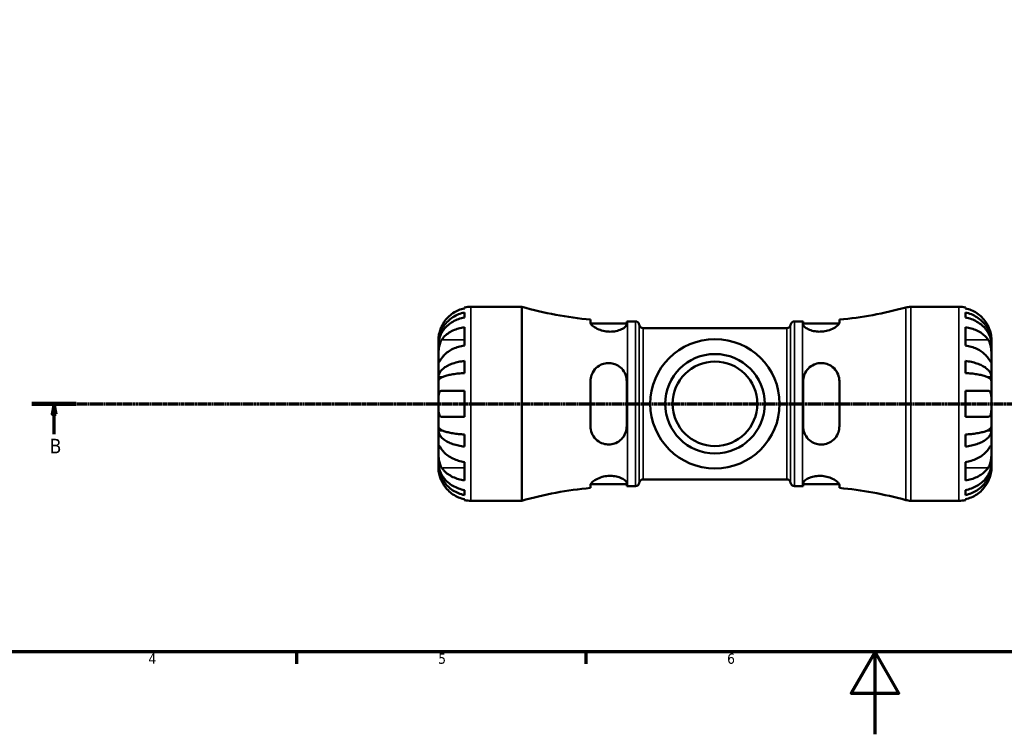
# Model space of a CAD drawing. Header units: millimetres. Extents: x 0 to 904, y 0 to 693.
# Tile 2 of 10: x 213 to 452, y 0 to 173. Entities that reach past the tile are written whole.
import ezdxf

# ---------------------------------------------------------------- set-up
doc = ezdxf.new("R2010")
doc.units = ezdxf.units.MM
doc.linetypes.add('CHAIN', pattern=[0.7087, 0.4724, -0.0591, 0.1181, -0.0591])
for name, color, linetype, lineweight in [('Border (ISO)', 7, 'Continuous', 70), ('Section Line (ISO)', 7, 'CHAIN', 70), ('Visible (ISO)', 7, 'Continuous', 50), ('Visible Narrow (ISO)', 7, 'Continuous', 35)]:
    doc.layers.add(name, color=color, linetype=linetype, lineweight=lineweight)
doc.styles.add('Label Text (ISO)', font='tahoma.ttf')
doc.styles.add('Note Text (ISO)', font='tahoma.ttf')

# ---------------------------------------------------------------- blocks, each defined once
blk = doc.blocks.new('Borders Default Border')
at = {"layer": 'Border (ISO)'}
for p, q in [((280.33, 20), (280.33, 17.1)), ((350.42, 20), (350.42, 17.1))]:
    blk.add_line(p, q, dxfattribs=at)
at = {"layer": 'Border (ISO)', "flags": 128}
for points in [[(20, 20), (20, 574), (821, 574), (821, 20), (20, 20)], [(420.5, 0), (420.5, 20), (414.73, 10), (426.27, 10), (420.5, 20)]]:
    blk.add_lwpolyline(points, dxfattribs=at)
at = {"layer": 'Border (ISO)', "color": 232, "true_color": 0xca0064, "char_height": 2.5, "attachment_point": 7, "style": 'Note Text (ISO)'}
for s, insert in [('4', (244.42, 17.1)), ('5', (314.64, 17.05)), ('6', (384.66, 17.05))]:
    blk.add_mtext(s, dxfattribs=dict(at, insert=insert))
blk = doc.blocks.new('2dTransSection0')
at = {"layer": 'Section Line (ISO)', "linetype": 'CHAIN'}
blk.add_line((216.18, 80.13), (570.11, 80.13), dxfattribs=at)
at = {"layer": 'Section Line (ISO)', "linetype": 'Continuous', "lineweight": 140}
blk.add_line((216.18, 80.13), (226.93, 80.13), dxfattribs=at)
at = {"layer": 'Section Line (ISO)', "linetype": 'Continuous'}
for p, q in [((221.55, 80.13), (221.05, 77.63)), ((221.55, 77.63), (221.55, 80.13)), ((222.05, 77.63), (221.55, 80.13)), ((221.05, 77.63), (222.05, 77.63)), ((221.55, 72.79), (221.55, 77.63))]:
    blk.add_line(p, q, dxfattribs=at)
at = {"layer": 'Section Line (ISO)', "linetype": 'Continuous', "flags": 128}
blk.add_lwpolyline([(222.05, 77.63), (221.55, 80.13), (221.05, 77.63), (222.05, 77.63)], dxfattribs=at)
at = {"layer": 'Section Line (ISO)'}
blk.add_solid([(222.05, 77.63), (221.55, 80.13), (221.05, 77.63), (222.05, 77.63)], dxfattribs=at)
at = {"layer": 'Section Line (ISO)', "insert": (220.49, 68.13), "char_height": 3.5, "attachment_point": 7, "style": 'Label Text (ISO)'}
blk.add_mtext('B', dxfattribs=at)

msp = doc.modelspace()

# ---------------------------------------------------------------- linework, layer by layer
at = {"layer": 'Visible (ISO)'}
for p, q in [((321, 103.256), (321, 103.469)), ((322.575, 103.629), (334.86, 103.629)), ((334.86, 56.629), (334.86, 103.629)), ((429.178, 103.629), (440.825, 103.629)), ((442.4, 103.469), (442.4, 103.256)), ((321, 101.04), (321, 102.247)), ((351.557, 100.525), (351.557, 99.769)), ((411.842, 99.769), (411.842, 100.525)), ((442.4, 102.247), (442.4, 101.04)), ((321, 94.255), (321, 98.709)), ((351.592, 99.604), (360.307, 99.604)), ((360.307, 99.332), (360.307, 100.104)), ((360.49, 100.104), (362.43, 100.104)), ((364.295, 98.459), (399.104, 98.459)), ((400.97, 100.104), (402.91, 100.104)), ((403.092, 100.104), (403.092, 99.332)), ((403.092, 99.604), (411.807, 99.604)), ((442.4, 98.709), (442.4, 94.255)), ((314.7, 94.748), (314.7, 95.754)), ((448.7, 94.748), (448.7, 95.754)), ((314.7, 94.748), (314.712, 94.748)), ((314.7, 94.365), (314.7, 94.748)), ((314.7, 91.177), (314.7, 94.365)), ((448.7, 94.748), (448.687, 94.748)), ((448.7, 94.365), (448.7, 94.748)), ((448.7, 91.177), (448.7, 94.365)), ((314.7, 86.567), (314.7, 91.177)), ((448.7, 86.567), (448.7, 91.177)), ((321, 87.582), (321, 90.498)), ((442.4, 90.498), (442.4, 87.582)), ((314.7, 86.567), (315.608, 86.567)), ((314.7, 85.643), (314.7, 86.567)), ((448.7, 86.567), (447.791, 86.567)), ((448.7, 85.643), (448.7, 86.567)), ((314.7, 80.129), (314.7, 85.643)), ((351.557, 85.629), (351.557, 74.629)), ((360.307, 74.629), (360.307, 85.629)), ((403.092, 85.629), (403.092, 74.629)), ((411.842, 74.629), (411.842, 85.629)), ((448.7, 80.129), (448.7, 85.643)), ((321, 76.979), (321, 83.279)), ((442.4, 83.279), (442.4, 76.979)), ((314.7, 74.614), (314.7, 80.129)), ((448.7, 74.614), (448.7, 80.129)), ((314.7, 73.69), (314.7, 74.614)), ((448.7, 73.69), (448.7, 74.614)), ((314.7, 69.08), (314.7, 73.69)), ((314.7, 73.69), (315.608, 73.69)), ((321, 69.759), (321, 72.675)), ((442.4, 72.675), (442.4, 69.759)), ((448.7, 73.69), (447.791, 73.69)), ((448.7, 69.08), (448.7, 73.69)), ((314.7, 65.892), (314.7, 69.08)), ((448.7, 65.892), (448.7, 69.08)), ((314.7, 65.509), (314.7, 65.892)), ((314.7, 65.509), (314.712, 65.509)), ((314.7, 64.504), (314.7, 65.509)), ((321, 61.548), (321, 66.002)), ((442.4, 66.002), (442.4, 61.548)), ((448.7, 65.509), (448.687, 65.509)), ((448.7, 65.509), (448.7, 65.892)), ((448.7, 64.504), (448.7, 65.509)), ((351.557, 60.488), (351.557, 59.732)), ((351.592, 60.654), (360.307, 60.654)), ((360.307, 60.153), (360.307, 60.926)), ((360.49, 60.154), (362.43, 60.154)), ((364.295, 61.799), (399.104, 61.799)), ((400.97, 60.154), (402.91, 60.154)), ((403.092, 60.926), (403.092, 60.153)), ((403.092, 60.654), (411.807, 60.654)), ((411.842, 59.732), (411.842, 60.488)), ((321, 58.01), (321, 59.218)), ((442.4, 59.218), (442.4, 58.01)), ((321, 56.788), (321, 57.001)), ((322.575, 56.629), (334.86, 56.629)), ((429.178, 56.629), (440.825, 56.629)), ((442.4, 57.001), (442.4, 56.788))]:
    msp.add_line(p, q, dxfattribs=at)
for radius in [15.676, 12.059, 10.25]:
    msp.add_circle((381.7, 80.129), radius, dxfattribs=at)
for centre, radius, start, end in [((322.575, 95.754), 7.875, 90, 101.53696), ((360.49, 195.043), 94.939, 254.33801, 264.60126), ((402.91, 195.043), 94.939, 275.39874, 285.28588), ((429.178, 98.929), 4.7, 90, 105.28588), ((440.825, 95.754), 7.875, 78.46304, 90), ((360.49, 195.043), 94.939, 269.88986, 270), ((362.43, 99.164), 0.94, 7.18076, 90), ((364.295, 99.399), 0.94, 187.18076, 270), ((399.104, 99.399), 0.94, 270, 352.81924), ((400.97, 99.164), 0.94, 90, 172.81924), ((402.91, 195.043), 94.939, 270, 270.11014), ((360.49, -34.786), 94.939, 95.39874, 105.66199), ((360.49, -34.786), 94.939, 90, 90.11014), ((362.43, 61.094), 0.94, 270, 352.81924), ((364.295, 60.859), 0.94, 90, 172.81924), ((399.104, 60.859), 0.94, 7.18076, 90), ((400.97, 61.094), 0.94, 187.18076, 270), ((402.91, -34.786), 94.939, 89.88986, 90), ((402.91, -34.786), 94.939, 74.71412, 84.60126), ((322.575, 64.504), 7.875, 258.46304, 270), ((429.178, 61.329), 4.7, 254.71412, 270), ((440.825, 64.504), 7.875, 270, 281.53696)]:
    msp.add_arc(centre, radius, start, end, dxfattribs=at)
for points, knots in [([(321, 103.256), (320.498, 103.153), (320.007, 102.997), (319.124, 102.63), (318.653, 102.381), (317.772, 101.79), (317.364, 101.447), (316.675, 100.754), (316.332, 100.34), (315.824, 99.574), (315.635, 99.237), (315.477, 98.904)], [0.14941001, 0.14941001, 0.14941001, 0.14941001, 0.29044502, 0.29044502, 0.43634177, 0.43634177, 0.58223851, 0.58223851, 0.72934673, 0.72934673, 0.83526259, 0.83526259, 0.83526259, 0.83526259]), ([(447.922, 98.904), (447.764, 99.237), (447.575, 99.574), (447.067, 100.34), (446.724, 100.754), (446.035, 101.447), (445.627, 101.79), (444.747, 102.381), (444.275, 102.63), (443.392, 102.997), (442.902, 103.153), (442.4, 103.256)], [3.89239507, 3.89239507, 3.89239507, 3.89239507, 3.99831093, 3.99831093, 4.14541915, 4.14541915, 4.2913159, 4.2913159, 4.43721264, 4.43721264, 4.57824766, 4.57824766, 4.57824766, 4.57824766]), ([(314.7, 94.748), (314.7, 95.222), (314.748, 95.739), (314.955, 96.752), (315.114, 97.248), (315.487, 98.121), (315.735, 98.579), (316.324, 99.435), (316.666, 99.833), (317.354, 100.499), (317.763, 100.83), (318.644, 101.401), (319.115, 101.641), (320.001, 101.997), (320.495, 102.147), (321, 102.247)], [3.5133937, 3.5133937, 3.5133937, 3.5133937, 3.6601181, 3.6601181, 3.8068425, 3.8068425, 3.9529976, 3.9529976, 4.0991526, 4.0991526, 4.2449679, 4.2449679, 4.3907831, 4.3907831, 4.5326305, 4.5326305, 4.5326305, 4.5326305]), ([(321, 101.04), (320.495, 100.95), (320.001, 100.816), (319.115, 100.5), (318.644, 100.286), (317.763, 99.778), (317.354, 99.484), (316.666, 98.891), (316.324, 98.537), (315.735, 97.775), (315.487, 97.367), (315.114, 96.59), (314.955, 96.149), (314.748, 95.247), (314.7, 94.787), (314.7, 94.365)], [0.1494024, 0.1494024, 0.1494024, 0.1494024, 0.2912498, 0.2912498, 0.4370651, 0.4370651, 0.5828803, 0.5828803, 0.7290354, 0.7290354, 0.8751905, 0.8751905, 1.0219149, 1.0219149, 1.1686392, 1.1686392, 1.1686392, 1.1686392]), ([(442.4, 102.247), (442.905, 102.147), (443.398, 101.997), (444.284, 101.641), (444.756, 101.401), (445.636, 100.83), (446.045, 100.499), (446.733, 99.833), (447.075, 99.435), (447.664, 98.579), (447.912, 98.121), (448.285, 97.248), (448.444, 96.752), (448.652, 95.739), (448.7, 95.222), (448.7, 94.748)], [0.1494024, 0.1494024, 0.1494024, 0.1494024, 0.2912498, 0.2912498, 0.4370651, 0.4370651, 0.5828803, 0.5828803, 0.7290354, 0.7290354, 0.8751905, 0.8751905, 1.0219149, 1.0219149, 1.1686392, 1.1686392, 1.1686392, 1.1686392]), ([(448.7, 94.365), (448.7, 94.787), (448.652, 95.247), (448.444, 96.149), (448.285, 96.59), (447.912, 97.367), (447.664, 97.775), (447.075, 98.537), (446.733, 98.891), (446.045, 99.484), (445.636, 99.778), (444.756, 100.286), (444.284, 100.5), (443.398, 100.816), (442.905, 100.95), (442.4, 101.04)], [3.5133937, 3.5133937, 3.5133937, 3.5133937, 3.6601181, 3.6601181, 3.8068425, 3.8068425, 3.9529976, 3.9529976, 4.0991526, 4.0991526, 4.2449679, 4.2449679, 4.3907831, 4.3907831, 4.5326305, 4.5326305, 4.5326305, 4.5326305]), ([(315.477, 98.904), (315.415, 98.773), (315.356, 98.64), (315.22, 98.315), (315.148, 98.122), (315.016, 97.733), (314.959, 97.539), (314.845, 97.09), (314.798, 96.848), (314.727, 96.364), (314.711, 96.147), (314.698, 95.836), (314.7, 95.754), (314.7, 95.754)], [-0.50816407, -0.50816407, -0.50816407, -0.50816407, -0.46460526, -0.46460526, -0.40154747, -0.40154747, -0.3356183, -0.3356183, -0.24286964, -0.24286964, -0.12490659, -0.12490659, 0, 0, 0, 0]), ([(315.477, 95.632), (315.635, 95.867), (315.824, 96.106), (316.332, 96.648), (316.675, 96.94), (317.364, 97.43), (317.772, 97.673), (318.653, 98.091), (319.124, 98.267), (320.007, 98.527), (320.498, 98.636), (321, 98.709)], [3.89239507, 3.89239507, 3.89239507, 3.89239507, 3.99831093, 3.99831093, 4.14541915, 4.14541915, 4.2913159, 4.2913159, 4.43721264, 4.43721264, 4.57824766, 4.57824766, 4.57824766, 4.57824766]), ([(360.307, 99.332), (360.307, 99.3), (360.303, 99.268), (360.26, 99.094), (360.153, 98.939), (359.763, 98.576), (359.444, 98.366), (358.655, 98.002), (358.197, 97.846), (357.261, 97.657), (356.81, 97.608), (355.885, 97.606), (355.429, 97.649), (354.458, 97.833), (353.967, 97.987), (353.014, 98.383), (352.579, 98.634), (351.94, 99.112), (351.725, 99.338), (351.579, 99.619), (351.557, 99.698), (351.557, 99.769)], [-1.5289596, -1.5289596, -1.5289596, -1.5289596, -1.4945371, -1.4945371, -1.3499022, -1.3499022, -1.1677348, -1.1677348, -0.9960923, -0.9960923, -0.8552054, -0.8552054, -0.7168838, -0.7168838, -0.55127, -0.55127, -0.354237, -0.354237, -0.1689262, -0.1689262, -0.0888533, -0.0888533, -0.0888533, -0.0888533]), ([(411.842, 99.769), (411.842, 99.731), (411.836, 99.69), (411.78, 99.508), (411.67, 99.349), (411.267, 98.948), (410.925, 98.698), (410.08, 98.241), (409.584, 98.033), (408.591, 97.755), (408.122, 97.668), (407.189, 97.594), (406.741, 97.601), (405.822, 97.704), (405.369, 97.807), (404.499, 98.095), (404.106, 98.287), (403.479, 98.694), (403.258, 98.909), (403.114, 99.183), (403.092, 99.26), (403.092, 99.332)], [-1.5361641, -1.5361641, -1.5361641, -1.5361641, -1.4931546, -1.4931546, -1.3519348, -1.3519348, -1.159433, -1.159433, -0.9747621, -0.9747621, -0.8286698, -0.8286698, -0.6930532, -0.6930532, -0.5401654, -0.5401654, -0.362729, -0.362729, -0.1743542, -0.1743542, -0.0958072, -0.0958072, -0.0958072, -0.0958072]), ([(442.4, 98.709), (442.902, 98.636), (443.392, 98.527), (444.275, 98.267), (444.747, 98.091), (445.627, 97.673), (446.035, 97.43), (446.724, 96.94), (447.067, 96.648), (447.575, 96.106), (447.764, 95.867), (447.922, 95.632)], [0.14941001, 0.14941001, 0.14941001, 0.14941001, 0.29044502, 0.29044502, 0.43634177, 0.43634177, 0.58223851, 0.58223851, 0.72934673, 0.72934673, 0.83526259, 0.83526259, 0.83526259, 0.83526259]), ([(448.7, 95.754), (448.7, 95.754), (448.7, 95.777), (448.699, 95.871), (448.697, 95.945), (448.683, 96.214), (448.663, 96.457), (448.578, 96.967), (448.528, 97.204), (448.41, 97.642), (448.351, 97.832), (448.215, 98.222), (448.137, 98.42), (448.01, 98.713), (447.967, 98.808), (447.922, 98.904)], [-2.17667965, -2.17667965, -2.17667965, -2.17667965, -2.11086653, -2.11086653, -2.04055216, -2.04055216, -1.91738302, -1.91738302, -1.82942275, -1.82942275, -1.76558177, -1.76558177, -1.70117883, -1.70117883, -1.66961913, -1.66961913, -1.66961913, -1.66961913]), ([(314.7, 91.177), (314.7, 91.333), (314.699, 91.505), (314.701, 91.887), (314.702, 92.098), (314.715, 92.637), (314.73, 92.972), (314.795, 93.628), (314.842, 93.942), (314.959, 94.453), (315.017, 94.653), (315.152, 95.027), (315.228, 95.198), (315.364, 95.453), (315.419, 95.546), (315.477, 95.632)], [0, 0, 0, 0, 0.06608139, 0.06608139, 0.13667451, 0.13667451, 0.23873403, 0.23873403, 0.33457773, 0.33457773, 0.40157847, 0.40157847, 0.46685307, 0.46685307, 0.50745344, 0.50745344, 0.50745344, 0.50745344]), ([(447.922, 95.632), (447.98, 95.546), (448.035, 95.454), (448.171, 95.198), (448.247, 95.027), (448.382, 94.654), (448.44, 94.453), (448.555, 93.954), (448.601, 93.653), (448.673, 92.957), (448.688, 92.569), (448.701, 91.821), (448.7, 91.472), (448.7, 91.177)], [-0.50766593, -0.50766593, -0.50766593, -0.50766593, -0.46718991, -0.46718991, -0.40200215, -0.40200215, -0.33506637, -0.33506637, -0.24300458, -0.24300458, -0.12488859, -0.12488859, 0, 0, 0, 0]), ([(321, 94.255), (320.498, 94.182), (320.007, 94.072), (319.124, 93.812), (318.653, 93.636), (317.772, 93.218), (317.364, 92.975), (316.675, 92.486), (316.332, 92.193), (315.824, 91.651), (315.635, 91.413), (315.477, 91.177)], [0.14941001, 0.14941001, 0.14941001, 0.14941001, 0.29044502, 0.29044502, 0.43634177, 0.43634177, 0.58223851, 0.58223851, 0.72934673, 0.72934673, 0.83526259, 0.83526259, 0.83526259, 0.83526259]), ([(447.922, 91.177), (447.764, 91.413), (447.575, 91.651), (447.067, 92.193), (446.724, 92.486), (446.035, 92.975), (445.627, 93.218), (444.747, 93.636), (444.275, 93.812), (443.392, 94.072), (442.902, 94.182), (442.4, 94.255)], [3.89239507, 3.89239507, 3.89239507, 3.89239507, 3.99831093, 3.99831093, 4.14541915, 4.14541915, 4.2913159, 4.2913159, 4.43721264, 4.43721264, 4.57824766, 4.57824766, 4.57824766, 4.57824766]), ([(315.477, 91.177), (315.42, 91.091), (315.364, 91.009), (315.228, 90.807), (315.152, 90.697), (315.017, 90.505), (314.959, 90.426), (314.845, 90.288), (314.798, 90.25), (314.727, 90.262), (314.711, 90.342), (314.698, 90.65), (314.7, 90.883), (314.7, 91.177)], [-0.50766593, -0.50766593, -0.50766593, -0.50766593, -0.46718991, -0.46718991, -0.40200215, -0.40200215, -0.33506637, -0.33506637, -0.24300458, -0.24300458, -0.12488859, -0.12488859, 0, 0, 0, 0]), ([(448.7, 91.177), (448.7, 91.021), (448.7, 90.882), (448.699, 90.634), (448.697, 90.529), (448.685, 90.331), (448.67, 90.266), (448.605, 90.246), (448.557, 90.285), (448.44, 90.426), (448.382, 90.505), (448.247, 90.696), (448.171, 90.807), (448.035, 91.009), (447.98, 91.091), (447.922, 91.177)], [0, 0, 0, 0, 0.06608139, 0.06608139, 0.13667451, 0.13667451, 0.23873403, 0.23873403, 0.33457773, 0.33457773, 0.40157847, 0.40157847, 0.46685307, 0.46685307, 0.50745344, 0.50745344, 0.50745344, 0.50745344]), ([(314.7, 86.567), (314.7, 86.815), (314.748, 87.086), (314.955, 87.617), (315.114, 87.877), (315.487, 88.335), (315.735, 88.575), (316.324, 89.024), (316.666, 89.232), (317.354, 89.582), (317.763, 89.755), (318.644, 90.055), (319.115, 90.18), (320.001, 90.367), (320.495, 90.446), (321, 90.498)], [3.5133937, 3.5133937, 3.5133937, 3.5133937, 3.6601181, 3.6601181, 3.8068425, 3.8068425, 3.9529976, 3.9529976, 4.0991526, 4.0991526, 4.2449679, 4.2449679, 4.3907831, 4.3907831, 4.5326305, 4.5326305, 4.5326305, 4.5326305]), ([(351.557, 85.629), (351.557, 85.764), (351.563, 85.899), (351.618, 86.491), (351.732, 86.934), (352.144, 87.898), (352.49, 88.394), (353.338, 89.197), (353.833, 89.513), (354.829, 89.888), (355.299, 89.985), (356.235, 90.016), (356.684, 89.962), (357.606, 89.702), (358.06, 89.483), (358.927, 88.869), (359.317, 88.456), (359.935, 87.49), (360.151, 86.931), (360.287, 86.107), (360.307, 85.868), (360.307, 85.629)], [-1.5393909, -1.5393909, -1.5393909, -1.5393909, -1.4971133, -1.4971133, -1.3525358, -1.3525358, -1.1601602, -1.1601602, -0.9759188, -0.9759188, -0.8296978, -0.8296978, -0.6934635, -0.6934635, -0.5395769, -0.5395769, -0.3621989, -0.3621989, -0.1741783, -0.1741783, -0.0990536, -0.0990536, -0.0990536, -0.0990536]), ([(403.092, 85.629), (403.092, 85.742), (403.096, 85.855), (403.14, 86.418), (403.245, 86.857), (403.627, 87.802), (403.945, 88.287), (404.731, 89.086), (405.188, 89.405), (406.123, 89.817), (406.573, 89.937), (407.494, 90.027), (407.948, 90), (408.914, 89.792), (409.404, 89.585), (410.359, 88.969), (410.797, 88.531), (411.444, 87.541), (411.664, 86.998), (411.818, 86.16), (411.842, 85.895), (411.842, 85.629)], [-1.5256648, -1.5256648, -1.5256648, -1.5256648, -1.4902672, -1.4902672, -1.3485323, -1.3485323, -1.1662608, -1.1662608, -0.9943308, -0.9943308, -0.8537089, -0.8537089, -0.7161186, -0.7161186, -0.5516028, -0.5516028, -0.3549067, -0.3549067, -0.169128, -0.169128, -0.0855511, -0.0855511, -0.0855511, -0.0855511]), ([(442.4, 90.498), (442.905, 90.446), (443.398, 90.367), (444.284, 90.18), (444.756, 90.055), (445.636, 89.755), (446.045, 89.582), (446.733, 89.232), (447.075, 89.024), (447.664, 88.575), (447.912, 88.335), (448.285, 87.877), (448.444, 87.617), (448.652, 87.086), (448.7, 86.815), (448.7, 86.567)], [0.1494024, 0.1494024, 0.1494024, 0.1494024, 0.2912498, 0.2912498, 0.4370651, 0.4370651, 0.5828803, 0.5828803, 0.7290354, 0.7290354, 0.8751905, 0.8751905, 1.0219149, 1.0219149, 1.1686392, 1.1686392, 1.1686392, 1.1686392]), ([(321, 87.582), (320.495, 87.557), (320.001, 87.518), (319.115, 87.426), (318.644, 87.364), (317.763, 87.216), (317.354, 87.13), (316.666, 86.958), (316.324, 86.855), (315.735, 86.634), (315.487, 86.515), (315.114, 86.289), (314.955, 86.161), (314.748, 85.899), (314.7, 85.765), (314.7, 85.643)], [0.1494024, 0.1494024, 0.1494024, 0.1494024, 0.2912498, 0.2912498, 0.4370651, 0.4370651, 0.5828803, 0.5828803, 0.7290354, 0.7290354, 0.8751905, 0.8751905, 1.0219149, 1.0219149, 1.1686392, 1.1686392, 1.1686392, 1.1686392]), ([(448.7, 85.643), (448.7, 85.765), (448.652, 85.899), (448.444, 86.161), (448.285, 86.289), (447.912, 86.515), (447.664, 86.634), (447.075, 86.855), (446.733, 86.958), (446.045, 87.13), (445.636, 87.216), (444.756, 87.364), (444.284, 87.426), (443.398, 87.518), (442.905, 87.557), (442.4, 87.582)], [3.5133937, 3.5133937, 3.5133937, 3.5133937, 3.6601181, 3.6601181, 3.8068425, 3.8068425, 3.9529976, 3.9529976, 4.0991526, 4.0991526, 4.2449679, 4.2449679, 4.3907831, 4.3907831, 4.5326305, 4.5326305, 4.5326305, 4.5326305]), ([(314.7, 80.129), (314.7, 80.379), (314.699, 80.629), (314.701, 81.14), (314.704, 81.398), (314.726, 81.994), (314.753, 82.307), (314.851, 82.734), (314.904, 82.876), (315.018, 83.059), (315.069, 83.117), (315.179, 83.204), (315.237, 83.234), (315.356, 83.27), (315.415, 83.279), (315.477, 83.279)], [0, 0, 0, 0, 0.07514839, 0.07514839, 0.15775683, 0.15775683, 0.27887104, 0.27887104, 0.36056434, 0.36056434, 0.41315921, 0.41315921, 0.46174689, 0.46174689, 0.50485698, 0.50485698, 0.50485698, 0.50485698]), ([(315.477, 83.279), (315.635, 83.279), (315.824, 83.279), (316.332, 83.279), (316.675, 83.279), (317.364, 83.279), (317.772, 83.279), (318.653, 83.279), (319.124, 83.279), (320.007, 83.279), (320.498, 83.279), (321, 83.279)], [3.89239507, 3.89239507, 3.89239507, 3.89239507, 3.99831093, 3.99831093, 4.14541915, 4.14541915, 4.2913159, 4.2913159, 4.43721264, 4.43721264, 4.57824766, 4.57824766, 4.57824766, 4.57824766]), ([(442.4, 83.279), (442.902, 83.279), (443.392, 83.279), (444.275, 83.279), (444.747, 83.279), (445.627, 83.279), (446.035, 83.279), (446.724, 83.279), (447.067, 83.279), (447.575, 83.279), (447.764, 83.279), (447.922, 83.279)], [0.14941001, 0.14941001, 0.14941001, 0.14941001, 0.29044502, 0.29044502, 0.43634177, 0.43634177, 0.58223851, 0.58223851, 0.72934673, 0.72934673, 0.83526259, 0.83526259, 0.83526259, 0.83526259]), ([(447.922, 83.279), (447.928, 83.279), (447.934, 83.279), (448.019, 83.276), (448.093, 83.261), (448.219, 83.204), (448.274, 83.167), (448.382, 83.06), (448.433, 82.985), (448.55, 82.739), (448.601, 82.541), (448.673, 82.023), (448.688, 81.697), (448.701, 80.957), (448.7, 80.545), (448.7, 80.129)], [-0.51072287, -0.51072287, -0.51072287, -0.51072287, -0.50653573, -0.50653573, -0.4498196, -0.4498196, -0.40070764, -0.40070764, -0.34173664, -0.34173664, -0.24159774, -0.24159774, -0.12498377, -0.12498377, 0, 0, 0, 0]), ([(315.477, 76.979), (315.471, 76.979), (315.466, 76.979), (315.381, 76.981), (315.307, 76.996), (315.18, 77.053), (315.126, 77.09), (315.018, 77.197), (314.966, 77.272), (314.849, 77.518), (314.798, 77.717), (314.726, 78.234), (314.711, 78.56), (314.698, 79.3), (314.7, 79.712), (314.7, 80.129)], [-0.51072287, -0.51072287, -0.51072287, -0.51072287, -0.50653573, -0.50653573, -0.4498196, -0.4498196, -0.40070764, -0.40070764, -0.34173664, -0.34173664, -0.24159774, -0.24159774, -0.12498377, -0.12498377, 0, 0, 0, 0]), ([(448.7, 80.129), (448.7, 79.878), (448.7, 79.629), (448.698, 79.118), (448.695, 78.86), (448.673, 78.263), (448.646, 77.95), (448.548, 77.524), (448.495, 77.381), (448.381, 77.198), (448.33, 77.14), (448.22, 77.053), (448.162, 77.023), (448.043, 76.987), (447.984, 76.979), (447.922, 76.979)], [0, 0, 0, 0, 0.07514839, 0.07514839, 0.15775683, 0.15775683, 0.27887104, 0.27887104, 0.36056434, 0.36056434, 0.41315921, 0.41315921, 0.46174689, 0.46174689, 0.50485698, 0.50485698, 0.50485698, 0.50485698]), ([(321, 76.979), (320.498, 76.979), (320.007, 76.979), (319.124, 76.979), (318.653, 76.979), (317.772, 76.979), (317.364, 76.979), (316.675, 76.979), (316.332, 76.979), (315.824, 76.979), (315.635, 76.979), (315.477, 76.979)], [0.14941001, 0.14941001, 0.14941001, 0.14941001, 0.29044502, 0.29044502, 0.43634177, 0.43634177, 0.58223851, 0.58223851, 0.72934673, 0.72934673, 0.83526259, 0.83526259, 0.83526259, 0.83526259]), ([(447.922, 76.979), (447.764, 76.979), (447.575, 76.979), (447.067, 76.979), (446.724, 76.979), (446.035, 76.979), (445.627, 76.979), (444.747, 76.979), (444.275, 76.979), (443.392, 76.979), (442.902, 76.979), (442.4, 76.979)], [3.89239507, 3.89239507, 3.89239507, 3.89239507, 3.99831093, 3.99831093, 4.14541915, 4.14541915, 4.2913159, 4.2913159, 4.43721264, 4.43721264, 4.57824766, 4.57824766, 4.57824766, 4.57824766]), ([(314.7, 74.614), (314.7, 74.492), (314.748, 74.358), (314.955, 74.096), (315.114, 73.968), (315.487, 73.742), (315.735, 73.623), (316.324, 73.402), (316.666, 73.299), (317.354, 73.127), (317.763, 73.041), (318.644, 72.894), (319.115, 72.832), (320.001, 72.74), (320.495, 72.701), (321, 72.675)], [3.5133937, 3.5133937, 3.5133937, 3.5133937, 3.6601181, 3.6601181, 3.8068425, 3.8068425, 3.9529976, 3.9529976, 4.0991526, 4.0991526, 4.2449679, 4.2449679, 4.3907831, 4.3907831, 4.5326305, 4.5326305, 4.5326305, 4.5326305]), ([(360.307, 74.629), (360.307, 74.519), (360.303, 74.409), (360.26, 73.839), (360.153, 73.391), (359.763, 72.44), (359.444, 71.956), (358.655, 71.161), (358.197, 70.844), (357.261, 70.435), (356.81, 70.317), (355.885, 70.23), (355.429, 70.259), (354.458, 70.474), (353.967, 70.685), (353.014, 71.311), (352.579, 71.754), (351.94, 72.748), (351.725, 73.292), (351.579, 74.119), (351.557, 74.373), (351.557, 74.629)], [-1.5289596, -1.5289596, -1.5289596, -1.5289596, -1.4945371, -1.4945371, -1.3499022, -1.3499022, -1.1677348, -1.1677348, -0.9960923, -0.9960923, -0.8552054, -0.8552054, -0.7168838, -0.7168838, -0.55127, -0.55127, -0.354237, -0.354237, -0.1689262, -0.1689262, -0.0888533, -0.0888533, -0.0888533, -0.0888533]), ([(411.842, 74.629), (411.842, 74.491), (411.836, 74.354), (411.78, 73.77), (411.67, 73.337), (411.267, 72.38), (410.925, 71.882), (410.08, 71.073), (409.584, 70.754), (408.591, 70.374), (408.122, 70.276), (407.189, 70.239), (406.741, 70.291), (405.822, 70.543), (405.369, 70.758), (404.499, 71.364), (404.106, 71.774), (403.479, 72.736), (403.258, 73.294), (403.114, 74.129), (403.092, 74.378), (403.092, 74.629)], [-1.5361641, -1.5361641, -1.5361641, -1.5361641, -1.4931546, -1.4931546, -1.3519348, -1.3519348, -1.159433, -1.159433, -0.9747621, -0.9747621, -0.8286698, -0.8286698, -0.6930532, -0.6930532, -0.5401654, -0.5401654, -0.362729, -0.362729, -0.1743542, -0.1743542, -0.0958072, -0.0958072, -0.0958072, -0.0958072]), ([(442.4, 72.675), (442.905, 72.701), (443.398, 72.74), (444.284, 72.832), (444.756, 72.894), (445.636, 73.041), (446.045, 73.127), (446.733, 73.299), (447.075, 73.402), (447.664, 73.623), (447.912, 73.742), (448.285, 73.968), (448.444, 74.096), (448.652, 74.358), (448.7, 74.492), (448.7, 74.614)], [0.1494024, 0.1494024, 0.1494024, 0.1494024, 0.2912498, 0.2912498, 0.4370651, 0.4370651, 0.5828803, 0.5828803, 0.7290354, 0.7290354, 0.8751905, 0.8751905, 1.0219149, 1.0219149, 1.1686392, 1.1686392, 1.1686392, 1.1686392]), ([(321, 69.759), (320.495, 69.811), (320.001, 69.89), (319.115, 70.077), (318.644, 70.203), (317.763, 70.502), (317.354, 70.675), (316.666, 71.025), (316.324, 71.233), (315.735, 71.682), (315.487, 71.922), (315.114, 72.38), (314.955, 72.64), (314.748, 73.171), (314.7, 73.442), (314.7, 73.69)], [0.1494024, 0.1494024, 0.1494024, 0.1494024, 0.2912498, 0.2912498, 0.4370651, 0.4370651, 0.5828803, 0.5828803, 0.7290354, 0.7290354, 0.8751905, 0.8751905, 1.0219149, 1.0219149, 1.1686392, 1.1686392, 1.1686392, 1.1686392]), ([(448.7, 73.69), (448.7, 73.442), (448.652, 73.171), (448.444, 72.64), (448.285, 72.38), (447.912, 71.922), (447.664, 71.682), (447.075, 71.233), (446.733, 71.025), (446.045, 70.675), (445.636, 70.502), (444.756, 70.203), (444.284, 70.077), (443.398, 69.89), (442.905, 69.811), (442.4, 69.759)], [3.5133937, 3.5133937, 3.5133937, 3.5133937, 3.6601181, 3.6601181, 3.8068425, 3.8068425, 3.9529976, 3.9529976, 4.0991526, 4.0991526, 4.2449679, 4.2449679, 4.3907831, 4.3907831, 4.5326305, 4.5326305, 4.5326305, 4.5326305]), ([(314.7, 69.08), (314.7, 69.236), (314.699, 69.375), (314.701, 69.623), (314.702, 69.728), (314.715, 69.927), (314.73, 69.991), (314.795, 70.011), (314.842, 69.972), (314.959, 69.831), (315.017, 69.752), (315.152, 69.561), (315.228, 69.45), (315.364, 69.248), (315.419, 69.166), (315.477, 69.08)], [0, 0, 0, 0, 0.06608139, 0.06608139, 0.13667451, 0.13667451, 0.23873403, 0.23873403, 0.33457773, 0.33457773, 0.40157847, 0.40157847, 0.46685307, 0.46685307, 0.50745344, 0.50745344, 0.50745344, 0.50745344]), ([(447.922, 69.08), (447.98, 69.166), (448.035, 69.248), (448.171, 69.45), (448.247, 69.561), (448.382, 69.752), (448.44, 69.831), (448.555, 69.969), (448.601, 70.008), (448.673, 69.995), (448.688, 69.915), (448.701, 69.607), (448.7, 69.374), (448.7, 69.08)], [-0.50766593, -0.50766593, -0.50766593, -0.50766593, -0.46718991, -0.46718991, -0.40200215, -0.40200215, -0.33506637, -0.33506637, -0.24300458, -0.24300458, -0.12488859, -0.12488859, 0, 0, 0, 0]), ([(315.477, 64.625), (315.42, 64.711), (315.364, 64.804), (315.228, 65.059), (315.152, 65.23), (315.017, 65.604), (314.959, 65.804), (314.845, 66.303), (314.798, 66.604), (314.727, 67.3), (314.711, 67.688), (314.698, 68.436), (314.7, 68.786), (314.7, 69.08)], [-0.50766593, -0.50766593, -0.50766593, -0.50766593, -0.46718991, -0.46718991, -0.40200215, -0.40200215, -0.33506637, -0.33506637, -0.24300458, -0.24300458, -0.12488859, -0.12488859, 0, 0, 0, 0]), ([(315.477, 69.08), (315.635, 68.845), (315.824, 68.606), (316.332, 68.064), (316.675, 67.772), (317.364, 67.282), (317.772, 67.039), (318.653, 66.621), (319.124, 66.445), (320.007, 66.185), (320.498, 66.076), (321, 66.002)], [3.89239507, 3.89239507, 3.89239507, 3.89239507, 3.99831093, 3.99831093, 4.14541915, 4.14541915, 4.2913159, 4.2913159, 4.43721264, 4.43721264, 4.57824766, 4.57824766, 4.57824766, 4.57824766]), ([(442.4, 66.002), (442.902, 66.076), (443.392, 66.185), (444.275, 66.445), (444.747, 66.621), (445.627, 67.039), (446.035, 67.282), (446.724, 67.772), (447.067, 68.064), (447.575, 68.606), (447.764, 68.845), (447.922, 69.08)], [0.14941001, 0.14941001, 0.14941001, 0.14941001, 0.29044502, 0.29044502, 0.43634177, 0.43634177, 0.58223851, 0.58223851, 0.72934673, 0.72934673, 0.83526259, 0.83526259, 0.83526259, 0.83526259]), ([(448.7, 69.08), (448.7, 68.924), (448.7, 68.753), (448.699, 68.371), (448.697, 68.16), (448.685, 67.62), (448.67, 67.285), (448.605, 66.629), (448.557, 66.315), (448.44, 65.805), (448.382, 65.604), (448.247, 65.231), (448.171, 65.059), (448.035, 64.804), (447.98, 64.712), (447.922, 64.625)], [0, 0, 0, 0, 0.06608139, 0.06608139, 0.13667451, 0.13667451, 0.23873403, 0.23873403, 0.33457773, 0.33457773, 0.40157847, 0.40157847, 0.46685307, 0.46685307, 0.50745344, 0.50745344, 0.50745344, 0.50745344]), ([(314.7, 64.504), (314.7, 64.504), (314.699, 64.481), (314.701, 64.387), (314.702, 64.313), (314.716, 64.043), (314.736, 63.801), (314.821, 63.29), (314.871, 63.053), (314.989, 62.615), (315.048, 62.425), (315.185, 62.035), (315.262, 61.838), (315.389, 61.545), (315.432, 61.449), (315.477, 61.354)], [-2.17667965, -2.17667965, -2.17667965, -2.17667965, -2.11086653, -2.11086653, -2.04055216, -2.04055216, -1.91738302, -1.91738302, -1.82942275, -1.82942275, -1.76558177, -1.76558177, -1.70117883, -1.70117883, -1.66961913, -1.66961913, -1.66961913, -1.66961913]), ([(314.7, 65.892), (314.7, 65.47), (314.748, 65.01), (314.955, 64.109), (315.114, 63.667), (315.487, 62.89), (315.735, 62.482), (316.324, 61.72), (316.666, 61.367), (317.354, 60.773), (317.763, 60.479), (318.644, 59.971), (319.115, 59.757), (320.001, 59.441), (320.495, 59.307), (321, 59.218)], [3.5133937, 3.5133937, 3.5133937, 3.5133937, 3.6601181, 3.6601181, 3.8068425, 3.8068425, 3.9529976, 3.9529976, 4.0991526, 4.0991526, 4.2449679, 4.2449679, 4.3907831, 4.3907831, 4.5326305, 4.5326305, 4.5326305, 4.5326305]), ([(321, 58.01), (320.495, 58.11), (320.001, 58.261), (319.115, 58.616), (318.644, 58.856), (317.763, 59.427), (317.354, 59.758), (316.666, 60.425), (316.324, 60.822), (315.735, 61.678), (315.487, 62.136), (315.114, 63.01), (314.955, 63.505), (314.748, 64.518), (314.7, 65.036), (314.7, 65.509)], [0.1494024, 0.1494024, 0.1494024, 0.1494024, 0.2912498, 0.2912498, 0.4370651, 0.4370651, 0.5828803, 0.5828803, 0.7290354, 0.7290354, 0.8751905, 0.8751905, 1.0219149, 1.0219149, 1.1686392, 1.1686392, 1.1686392, 1.1686392]), ([(321, 61.548), (320.498, 61.621), (320.007, 61.731), (319.124, 61.99), (318.653, 62.166), (317.772, 62.585), (317.364, 62.827), (316.675, 63.317), (316.332, 63.61), (315.824, 64.152), (315.635, 64.39), (315.477, 64.625)], [0.14941001, 0.14941001, 0.14941001, 0.14941001, 0.29044502, 0.29044502, 0.43634177, 0.43634177, 0.58223851, 0.58223851, 0.72934673, 0.72934673, 0.83526259, 0.83526259, 0.83526259, 0.83526259]), ([(442.4, 59.218), (442.905, 59.307), (443.398, 59.441), (444.284, 59.757), (444.756, 59.971), (445.636, 60.479), (446.045, 60.773), (446.733, 61.367), (447.075, 61.72), (447.664, 62.482), (447.912, 62.89), (448.285, 63.667), (448.444, 64.109), (448.652, 65.01), (448.7, 65.47), (448.7, 65.892)], [0.1494024, 0.1494024, 0.1494024, 0.1494024, 0.2912498, 0.2912498, 0.4370651, 0.4370651, 0.5828803, 0.5828803, 0.7290354, 0.7290354, 0.8751905, 0.8751905, 1.0219149, 1.0219149, 1.1686392, 1.1686392, 1.1686392, 1.1686392]), ([(448.7, 65.509), (448.7, 65.036), (448.652, 64.518), (448.444, 63.505), (448.285, 63.01), (447.912, 62.136), (447.664, 61.678), (447.075, 60.822), (446.733, 60.425), (446.045, 59.758), (445.636, 59.427), (444.756, 58.856), (444.284, 58.616), (443.398, 58.261), (442.905, 58.11), (442.4, 58.01)], [3.5133937, 3.5133937, 3.5133937, 3.5133937, 3.6601181, 3.6601181, 3.8068425, 3.8068425, 3.9529976, 3.9529976, 4.0991526, 4.0991526, 4.2449679, 4.2449679, 4.3907831, 4.3907831, 4.5326305, 4.5326305, 4.5326305, 4.5326305]), ([(447.922, 64.625), (447.764, 64.39), (447.575, 64.152), (447.067, 63.61), (446.724, 63.317), (446.035, 62.827), (445.627, 62.585), (444.747, 62.166), (444.275, 61.99), (443.392, 61.731), (442.902, 61.621), (442.4, 61.548)], [3.89239507, 3.89239507, 3.89239507, 3.89239507, 3.99831093, 3.99831093, 4.14541915, 4.14541915, 4.2913159, 4.2913159, 4.43721264, 4.43721264, 4.57824766, 4.57824766, 4.57824766, 4.57824766]), ([(447.922, 61.354), (447.984, 61.484), (448.043, 61.617), (448.179, 61.942), (448.252, 62.135), (448.383, 62.524), (448.44, 62.718), (448.554, 63.167), (448.601, 63.409), (448.673, 63.893), (448.688, 64.11), (448.701, 64.421), (448.7, 64.504), (448.7, 64.504)], [-0.50816407, -0.50816407, -0.50816407, -0.50816407, -0.46460526, -0.46460526, -0.40154747, -0.40154747, -0.3356183, -0.3356183, -0.24286964, -0.24286964, -0.12490659, -0.12490659, 0, 0, 0, 0]), ([(351.557, 60.488), (351.557, 60.526), (351.563, 60.566), (351.618, 60.75), (351.732, 60.914), (352.144, 61.319), (352.49, 61.569), (353.338, 62.024), (353.833, 62.231), (354.829, 62.507), (355.299, 62.593), (356.235, 62.664), (356.684, 62.655), (357.606, 62.548), (358.06, 62.442), (358.927, 62.15), (359.317, 61.958), (359.935, 61.551), (360.151, 61.337), (360.287, 61.067), (360.307, 60.994), (360.307, 60.926)], [-1.5393909, -1.5393909, -1.5393909, -1.5393909, -1.4971133, -1.4971133, -1.3525358, -1.3525358, -1.1601602, -1.1601602, -0.9759188, -0.9759188, -0.8296978, -0.8296978, -0.6934635, -0.6934635, -0.5395769, -0.5395769, -0.3621989, -0.3621989, -0.1741783, -0.1741783, -0.0990536, -0.0990536, -0.0990536, -0.0990536]), ([(403.092, 60.926), (403.092, 60.958), (403.096, 60.991), (403.14, 61.164), (403.245, 61.315), (403.627, 61.675), (403.945, 61.885), (404.731, 62.251), (405.188, 62.407), (406.123, 62.598), (406.573, 62.648), (407.494, 62.653), (407.948, 62.61), (408.914, 62.431), (409.404, 62.28), (410.359, 61.888), (410.797, 61.638), (411.444, 61.16), (411.664, 60.932), (411.818, 60.645), (411.842, 60.563), (411.842, 60.488)], [-1.5256648, -1.5256648, -1.5256648, -1.5256648, -1.4902672, -1.4902672, -1.3485323, -1.3485323, -1.1662608, -1.1662608, -0.9943308, -0.9943308, -0.8537089, -0.8537089, -0.7161186, -0.7161186, -0.5516028, -0.5516028, -0.3549067, -0.3549067, -0.169128, -0.169128, -0.0855511, -0.0855511, -0.0855511, -0.0855511]), ([(315.477, 61.354), (315.635, 61.02), (315.824, 60.684), (316.332, 59.917), (316.675, 59.503), (317.364, 58.811), (317.772, 58.468), (318.653, 57.876), (319.124, 57.627), (320.007, 57.26), (320.498, 57.105), (321, 57.001)], [3.89239507, 3.89239507, 3.89239507, 3.89239507, 3.99831093, 3.99831093, 4.14541915, 4.14541915, 4.2913159, 4.2913159, 4.43721264, 4.43721264, 4.57824766, 4.57824766, 4.57824766, 4.57824766]), ([(442.4, 57.001), (442.902, 57.105), (443.392, 57.26), (444.275, 57.627), (444.747, 57.876), (445.627, 58.468), (446.035, 58.811), (446.724, 59.503), (447.067, 59.917), (447.575, 60.684), (447.764, 61.02), (447.922, 61.354)], [0.14941001, 0.14941001, 0.14941001, 0.14941001, 0.29044502, 0.29044502, 0.43634177, 0.43634177, 0.58223851, 0.58223851, 0.72934673, 0.72934673, 0.83526259, 0.83526259, 0.83526259, 0.83526259])]:
    msp.add_open_spline(points, degree=3, knots=knots, dxfattribs=at)
at = {"layer": 'Visible Narrow (ISO)'}
for p, q in [((322.575, 56.918), (322.575, 103.339)), ((427.939, 57.082), (427.939, 103.175)), ((429.178, 103.339), (429.178, 56.918)), ((440.825, 56.918), (440.825, 103.339)), ((360.49, 60.4), (360.49, 99.858)), ((362.43, 60.4), (362.43, 99.858)), ((363.362, 61.212), (363.362, 99.045)), ((364.295, 98.233), (364.295, 62.024)), ((399.104, 62.024), (399.104, 98.233)), ((400.037, 99.045), (400.037, 61.212)), ((400.97, 99.858), (400.97, 60.4)), ((402.91, 60.4), (402.91, 99.858)), ((315.753, 95.632), (320.723, 95.632)), ((447.646, 95.632), (442.676, 95.632)), ((315.753, 64.625), (320.723, 64.625)), ((447.646, 64.625), (442.676, 64.625))]:
    msp.add_line(p, q, dxfattribs=at)

# ---------------------------------------------------------------- block references
msp.add_blockref('Borders Default Border', (0, 0))
at = {"layer": 'Section Line (ISO)'}
msp.add_blockref('2dTransSection0', (0, 0), dxfattribs=at)

doc.saveas('drawing.dxf')
